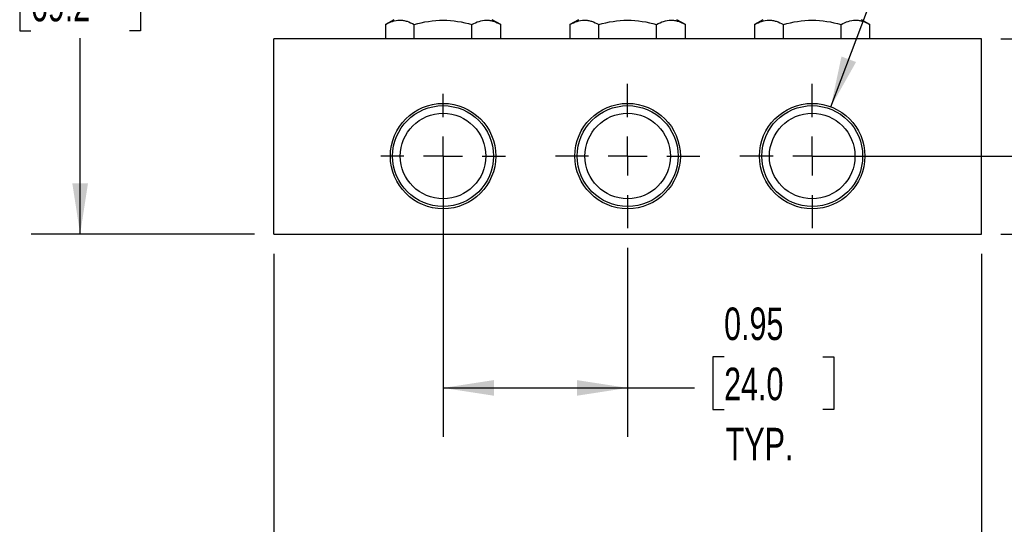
# Model space of a CAD drawing. Header units: inches. Extents: x 0.5 to 21.5, y 0.5 to 16.5.
# Tile 2 of 17: x 3.1 to 8.1, y 3.9 to 6.5. Entities that reach past the tile are written whole.
import ezdxf

# ---------------------------------------------------------------- set-up
doc = ezdxf.new("R2010")
doc.units = ezdxf.units.IN
doc.header["$LTSCALE"] = 2
doc.header["$MEASUREMENT"] = 0
doc.linetypes.add('SLD-Center', pattern=[0.75, 0.6, -0.05, 0.05, -0.05])
doc.linetypes.add('SLD-Solid', pattern=[0])
doc.layers.add('CENTER', color=40, linetype='SLD-Center')
doc.layers.add('DIMENSIONS', color=140, linetype='SLD-Solid', lineweight=25)
doc.styles.add('SLDTEXTSTYLE0', font='TXT', dxfattribs={"width": 0.7})
doc.dimstyles.new('SLDDIMSTYLE0', dxfattribs={"dimtxt": 0.169922, "dimasz": 0.26, "dimexe": 0, "dimexo": 0.0625, "dimgap": 0.04248, "dimtad": 0, "dimtih": 1, "dimtoh": 1, "dimrnd": 1e-09, "dimdsep": 46, "dimtxsty": 'SLDTEXTSTYLE0', "dimsah": 1, "dimcen": 0.09, "dimadec": 0, "dimazin": 2, "dimtfac": 1, "dimtofl": 0, "dimtmove": 0, "dimatfit": 3, "dimfxl": 0, "dimfrac": 2, "dimtolj": 1, "dimtzin": 12, "dimarcsym": 0})
doc.dimstyles.new('SLDDIMSTYLE1', dxfattribs={"dimtxt": 0.169922, "dimasz": 0.26, "dimexe": 0, "dimexo": 0.0625, "dimgap": 0.04248, "dimtad": 0, "dimtih": 1, "dimtoh": 1, "dimrnd": 1e-09, "dimzin": 12, "dimdsep": 46, "dimtxsty": 'SLDTEXTSTYLE0', "dimsah": 1, "dimcen": 0.09, "dimadec": 0, "dimazin": 3, "dimtfac": 1, "dimtofl": 0, "dimtmove": 0, "dimatfit": 3, "dimfxl": 0, "dimfrac": 2, "dimtolj": 1, "dimtzin": 12, "dimarcsym": 0})
doc.dimstyles.new('SLDDIMSTYLE2', dxfattribs={"dimtxt": 0.169922, "dimasz": 0.26, "dimexe": 0, "dimexo": 0.0625, "dimgap": 0.04248, "dimtad": 0, "dimtih": 1, "dimtoh": 1, "dimrnd": 1e-09, "dimzin": 0, "dimdsep": 46, "dimtxsty": 'SLDTEXTSTYLE0', "dimsah": 1, "dimcen": 0.09, "dimadec": 0, "dimazin": 0, "dimtfac": 1, "dimtmove": 0, "dimatfit": 0, "dimfxl": 0, "dimfrac": 2, "dimtolj": 1, "dimtzin": 12, "dimarcsym": 0})
doc.dimstyles.new('SLDDIMSTYLE3', dxfattribs={"dimtxt": 0.169922, "dimasz": 0.26, "dimexe": 0, "dimexo": 0.0625, "dimgap": 0.04248, "dimtad": 0, "dimtih": 1, "dimtoh": 1, "dimrnd": 1e-09, "dimzin": 4, "dimdsep": 46, "dimtxsty": 'SLDTEXTSTYLE0', "dimsah": 1, "dimcen": 0.09, "dimadec": 0, "dimazin": 1, "dimtfac": 1, "dimtmove": 0, "dimatfit": 0, "dimfxl": 0, "dimfrac": 2, "dimtolj": 1, "dimtzin": 12, "dimarcsym": 0})
doc.dimstyles.new('SLDDIMSTYLE4', dxfattribs={"dimtxt": 0.169922, "dimasz": 0.26, "dimexe": 0, "dimexo": 0.0625, "dimgap": 0.04248, "dimtad": 0, "dimtih": 1, "dimtoh": 1, "dimrnd": 1e-09, "dimzin": 12, "dimdsep": 46, "dimtxsty": 'SLDTEXTSTYLE0', "dimsah": 1, "dimcen": 0, "dimadec": 0, "dimazin": 3, "dimtfac": 1, "dimtofl": 0, "dimtmove": 0, "dimatfit": 3, "dimfxl": 0, "dimfrac": 2, "dimtolj": 1, "dimtzin": 12, "dimarcsym": 0})

# ---------------------------------------------------------------- blocks, each defined once
blk = doc.blocks.new('_D')
at = {"layer": 'DIMENSIONS'}
for p, q in [((5.2288, 5.6901), (5.2288, 4.3527)), ((6.1738, 5.3202), (6.1738, 4.3527)), ((6.6678, 4.7616), (6.6107, 4.7616)), ((6.6107, 4.7616), (6.6107, 4.4916)), ((7.1727, 4.7616), (7.2298, 4.7616)), ((7.2298, 4.7616), (7.2298, 4.4916)), ((5.2288, 4.6027), (6.1738, 4.6027)), ((6.1738, 4.6027), (6.5156, 4.6027)), ((6.6107, 4.4916), (6.6678, 4.4916)), ((7.2298, 4.4916), (7.1727, 4.4916))]:
    blk.add_line(p, q, dxfattribs=at)
for points in [[(5.2288, 4.6027), (5.4888, 4.5627), (5.4888, 4.6427)], [(6.1738, 4.6027), (5.9138, 4.6427), (5.9138, 4.5627)]]:
    blk.add_solid(points, dxfattribs=at)
at = {"layer": 'DIMENSIONS', "char_height": 0.16667, "attachment_point": 1, "style": 'SLDTEXTSTYLE0'}
for s, insert in [('0.95', (6.6678, 5.0145)), ('24.0', (6.6678, 4.7064)), ('TYP.', (6.676, 4.3983))]:
    blk.add_mtext(s, dxfattribs=dict(at, insert=insert))
blk = doc.blocks.new('_D_1')
at = {"layer": 'DIMENSIONS'}
for p, q in [((4.3628, 5.2901), (4.3628, 3.2393)), ((7.9848, 5.2901), (7.9848, 3.2393)), ((4.3628, 3.4893), (5.8382, 3.4893)), ((6.0685, 3.4893), (6.0114, 3.4893)), ((6.0114, 3.4893), (6.0114, 3.2192)), ((6.5734, 3.4893), (6.6305, 3.4893)), ((6.6305, 3.4893), (6.6305, 3.2192)), ((7.9848, 3.4893), (6.8037, 3.4893)), ((6.0114, 3.2192), (6.0685, 3.2192)), ((6.6305, 3.2192), (6.5734, 3.2192))]:
    blk.add_line(p, q, dxfattribs=at)
for points in [[(4.3628, 3.4893), (4.6228, 3.4493), (4.6228, 3.5293)], [(7.9848, 3.4893), (7.7248, 3.5293), (7.7248, 3.4493)]]:
    blk.add_solid(points, dxfattribs=at)
at = {"layer": 'DIMENSIONS', "char_height": 0.16667, "attachment_point": 1, "style": 'SLDTEXTSTYLE0'}
for s, insert in [('3.62', (6.0685, 3.7421)), ('92.0', (6.0685, 3.434))]:
    blk.add_mtext(s, dxfattribs=dict(at, insert=insert))
blk = doc.blocks.new('_D_2')
at = {"layer": 'DIMENSIONS'}
for p, q in [((8.7722, 5.7901), (8.7722, 6.2901)), ((7.2188, 5.7901), (9.0222, 5.7901)), ((8.0848, 5.3901), (9.0222, 5.3901)), ((8.7722, 4.2758), (8.7722, 5.3901)), ((9.2722, 4.2758), (8.7722, 4.2758)), ((9.5786, 4.2758), (9.5215, 4.2758)), ((9.5215, 4.2758), (9.5215, 4.0057)), ((10.0835, 4.2758), (10.1406, 4.2758)), ((10.1406, 4.2758), (10.1406, 4.0057)), ((9.5215, 4.0057), (9.5786, 4.0057)), ((10.1406, 4.0057), (10.0835, 4.0057))]:
    blk.add_line(p, q, dxfattribs=at)
for points in [[(8.7722, 5.7901), (8.8122, 6.0501), (8.7322, 6.0501)], [(8.7722, 5.3901), (8.7322, 5.1301), (8.8122, 5.1301)]]:
    blk.add_solid(points, dxfattribs=at)
at = {"layer": 'DIMENSIONS', "char_height": 0.16667, "attachment_point": 1, "style": 'SLDTEXTSTYLE0'}
for s, insert in [('0.40', (9.5786, 4.5287)), ('10.2', (9.5786, 4.2206))]:
    blk.add_mtext(s, dxfattribs=dict(at, insert=insert))
blk = doc.blocks.new('_D_3')
at = {"layer": 'DIMENSIONS'}
for p, q in [((9.878, 6.3901), (9.878, 6.8901)), ((8.0848, 6.3901), (10.128, 6.3901)), ((9.6256, 5.9255), (9.5685, 5.9255)), ((9.5685, 5.9255), (9.5685, 5.6555)), ((10.1305, 5.9255), (10.1876, 5.9255)), ((10.1876, 5.9255), (10.1876, 5.6555)), ((9.5685, 5.6555), (9.6256, 5.6555)), ((10.1876, 5.6555), (10.1305, 5.6555)), ((8.0848, 5.3901), (10.128, 5.3901)), ((9.878, 5.3901), (9.878, 4.8901))]:
    blk.add_line(p, q, dxfattribs=at)
for points in [[(9.878, 6.3901), (9.918, 6.6501), (9.838, 6.6501)], [(9.878, 5.3901), (9.838, 5.1301), (9.918, 5.1301)]]:
    blk.add_solid(points, dxfattribs=at)
at = {"layer": 'DIMENSIONS', "char_height": 0.16667, "attachment_point": 1, "style": 'SLDTEXTSTYLE0'}
for s, insert in [('1.00', (9.6256, 6.1784)), ('25.4', (9.6256, 5.8703))]:
    blk.add_mtext(s, dxfattribs=dict(at, insert=insert))
blk = doc.blocks.new('_D_4')
at = {"layer": 'DIMENSIONS'}
for p, q in [((4.7693, 8.1155), (3.1207, 8.1155)), ((3.3707, 8.1155), (3.3707, 7.0102)), ((3.1183, 6.7021), (3.0612, 6.7021)), ((3.0612, 6.7021), (3.0612, 6.4321)), ((3.6232, 6.7021), (3.6803, 6.7021)), ((3.6803, 6.7021), (3.6803, 6.4321)), ((3.0612, 6.4321), (3.1183, 6.4321)), ((3.6803, 6.4321), (3.6232, 6.4321)), ((3.3707, 5.3901), (3.3707, 6.394)), ((4.2628, 5.3901), (3.1207, 5.3901))]:
    blk.add_line(p, q, dxfattribs=at)
for points in [[(3.3707, 8.1155), (3.3307, 7.8555), (3.4107, 7.8555)], [(3.3707, 5.3901), (3.4107, 5.6501), (3.3307, 5.6501)]]:
    blk.add_solid(points, dxfattribs=at)
at = {"layer": 'DIMENSIONS', "char_height": 0.16667, "attachment_point": 1, "style": 'SLDTEXTSTYLE0'}
for s, insert in [('2.73', (3.1183, 6.955)), ('69.2', (3.1183, 6.6469))]:
    blk.add_mtext(s, dxfattribs=dict(at, insert=insert))
blk = doc.blocks.new('_D_7')
at = {"layer": 'DIMENSIONS'}
for p, q in [((7.2141, 6.0426), (8.1309, 8.4698)), ((8.1309, 8.4698), (8.5684, 8.4698))]:
    blk.add_line(p, q, dxfattribs=at)
blk.add_solid([(7.2141, 6.0426), (7.3434, 6.2716), (7.2686, 6.2999)], dxfattribs=at)
at = {"layer": 'DIMENSIONS', "attachment_point": 1, "style": 'SLDTEXTSTYLE0'}
for s, insert, char_height in [('1/4" NPT', (9.0071, 8.8197), 0.16667), ('OUTLET PORTS', (8.6934, 8.5496), 0.166667), ('X3', (9.3999, 8.2796), 0.16667)]:
    blk.add_mtext(s, dxfattribs=dict(at, insert=insert, char_height=char_height))
blk = doc.blocks.new('SW_CENTERMARKSYMBOL_0')
at = {"layer": 'CENTER', "color": 0}
for p, q in [((0, 0.2), (0, 0.319)), ((0, 0), (0, 0.1)), ((-0.2, 0), (-0.319, 0)), ((0, 0), (-0.1, 0)), ((0, 0), (0, -0.1)), ((0, 0), (0.1, 0)), ((0.2, 0), (0.319, 0)), ((0, -0.2), (0, -0.319))]:
    blk.add_line(p, q, dxfattribs=at)
blk = doc.blocks.new('SW_CENTERMARKSYMBOL_1')
at = {"layer": 'CENTER', "color": 0}
for p, q in [((0, 0.2), (0, 0.3699)), ((0, 0), (0, 0.1)), ((-0.2, 0), (-0.3699, 0)), ((0, 0), (-0.1, 0)), ((0, 0), (0, -0.1)), ((0, 0), (0.1, 0)), ((0.2, 0), (0.3699, 0)), ((0, -0.2), (0, -0.3699))]:
    blk.add_line(p, q, dxfattribs=at)
blk = doc.blocks.new('SW_CENTERMARKSYMBOL_2')
at = {"layer": 'CENTER', "color": 0}
for p, q in [((0, 0.2), (0, 0.3699)), ((0, 0), (0, 0.1)), ((-0.2, 0), (-0.3699, 0)), ((0, 0), (-0.1, 0)), ((0, 0), (0, -0.1)), ((0, 0), (0.1, 0)), ((0.2, 0), (0.3699, 0)), ((0, -0.2), (0, -0.3699))]:
    blk.add_line(p, q, dxfattribs=at)

msp = doc.modelspace()

# ---------------------------------------------------------------- linework, layer by layer
for p, q in [((4.9768, 6.4885), (4.9333, 6.4634)), ((4.9333, 6.4634), (4.9333, 6.3901)), ((5.081, 6.3901), (5.081, 6.4634)), ((5.3765, 6.3901), (5.3765, 6.4634)), ((5.5243, 6.4634), (5.4807, 6.4885)), ((5.5243, 6.3901), (5.5243, 6.4634)), ((5.9218, 6.4885), (5.8783, 6.4634)), ((5.8783, 6.4634), (5.8783, 6.3901)), ((6.026, 6.3901), (6.026, 6.4634)), ((6.3215, 6.3901), (6.3215, 6.4634)), ((6.4693, 6.4634), (6.4257, 6.4885)), ((6.4693, 6.3901), (6.4693, 6.4634)), ((6.8668, 6.4885), (6.8233, 6.4634)), ((6.8233, 6.4634), (6.8233, 6.3901)), ((6.971, 6.3901), (6.971, 6.4634)), ((7.2665, 6.3901), (7.2665, 6.4634)), ((7.4143, 6.4634), (7.3707, 6.4885)), ((7.4143, 6.3901), (7.4143, 6.4634)), ((4.3628, 5.3901), (4.3628, 6.3901)), ((7.9848, 6.3901), (4.3628, 6.3901)), ((7.9848, 5.3901), (7.9848, 6.3901)), ((4.3628, 5.3901), (7.9848, 5.3901))]:
    msp.add_line(p, q)
for centre, radius in [((5.2288, 5.7901), 0.2699), ((6.1738, 5.7901), 0.2699), ((7.1188, 5.7901), 0.2699), ((5.2288, 5.7901), 0.2582), ((5.2288, 5.7901), 0.219), ((6.1738, 5.7901), 0.2582), ((6.1738, 5.7901), 0.219), ((7.1188, 5.7901), 0.2582), ((7.1188, 5.7901), 0.219)]:
    msp.add_circle(centre, radius)
for points, knots in [([(4.9333, 6.4634), (4.9453, 6.4704), (4.9575, 6.4761), (4.982, 6.484), (4.9944, 6.4862), (5.0133, 6.4863), (5.0196, 6.4857), (5.0321, 6.4836), (5.0383, 6.4821), (5.0568, 6.4761), (5.0689, 6.4704), (5.081, 6.4634)], [0, 0, 0, 0, 0.25, 0.25, 0.5, 0.5, 0.625, 0.625, 0.75, 0.75, 1, 1, 1, 1]), ([(5.081, 6.4634), (5.1293, 6.4773), (5.1783, 6.4862), (5.2792, 6.4862), (5.3282, 6.4773), (5.3765, 6.4634)], [0, 0, 0, 0, 0.5, 0.5, 1, 1, 1, 1]), ([(5.3765, 6.4634), (5.3886, 6.4704), (5.4007, 6.4761), (5.4253, 6.484), (5.4377, 6.4862), (5.4565, 6.4863), (5.4628, 6.4857), (5.4753, 6.4836), (5.4815, 6.4821), (5.5, 6.4761), (5.5122, 6.4704), (5.5243, 6.4634)], [0, 0, 0, 0, 0.25, 0.25, 0.5, 0.5, 0.625, 0.625, 0.75, 0.75, 1, 1, 1, 1]), ([(5.8783, 6.4634), (5.8903, 6.4704), (5.9025, 6.4761), (5.927, 6.484), (5.9394, 6.4862), (5.9583, 6.4863), (5.9646, 6.4857), (5.9771, 6.4836), (5.9833, 6.4821), (6.0018, 6.4761), (6.0139, 6.4704), (6.026, 6.4634)], [0, 0, 0, 0, 0.25, 0.25, 0.5, 0.5, 0.625, 0.625, 0.75, 0.75, 1, 1, 1, 1]), ([(6.026, 6.4634), (6.0743, 6.4773), (6.1233, 6.4862), (6.2242, 6.4862), (6.2732, 6.4773), (6.3215, 6.4634)], [0, 0, 0, 0, 0.5, 0.5, 1, 1, 1, 1]), ([(6.3215, 6.4634), (6.3336, 6.4704), (6.3457, 6.4761), (6.3703, 6.484), (6.3827, 6.4862), (6.4015, 6.4863), (6.4078, 6.4857), (6.4203, 6.4836), (6.4265, 6.4821), (6.445, 6.4761), (6.4572, 6.4704), (6.4693, 6.4634)], [0, 0, 0, 0, 0.25, 0.25, 0.5, 0.5, 0.625, 0.625, 0.75, 0.75, 1, 1, 1, 1]), ([(6.8233, 6.4634), (6.8353, 6.4704), (6.8475, 6.4761), (6.872, 6.484), (6.8844, 6.4862), (6.9033, 6.4863), (6.9096, 6.4857), (6.9221, 6.4836), (6.9283, 6.4821), (6.9468, 6.4761), (6.9589, 6.4704), (6.971, 6.4634)], [0, 0, 0, 0, 0.25, 0.25, 0.5, 0.5, 0.625, 0.625, 0.75, 0.75, 1, 1, 1, 1]), ([(6.971, 6.4634), (7.0193, 6.4773), (7.0683, 6.4862), (7.1692, 6.4862), (7.2182, 6.4773), (7.2665, 6.4634)], [0, 0, 0, 0, 0.5, 0.5, 1, 1, 1, 1]), ([(7.2665, 6.4634), (7.2786, 6.4704), (7.2907, 6.4761), (7.3153, 6.484), (7.3277, 6.4862), (7.3465, 6.4863), (7.3528, 6.4857), (7.3653, 6.4836), (7.3715, 6.4821), (7.39, 6.4761), (7.4022, 6.4704), (7.4143, 6.4634)], [0, 0, 0, 0, 0.25, 0.25, 0.5, 0.5, 0.625, 0.625, 0.75, 0.75, 1, 1, 1, 1])]:
    msp.add_open_spline(points, degree=3, knots=knots)

# ---------------------------------------------------------------- block references
at = {"layer": 'CENTER'}
for name, p in [('SW_CENTERMARKSYMBOL_1', (6.1738, 5.7901)), ('SW_CENTERMARKSYMBOL_2', (7.1188, 5.7901)), ('SW_CENTERMARKSYMBOL_0', (5.2288, 5.7901))]:
    msp.add_blockref(name, p, dxfattribs=at)

# ---------------------------------------------------------------- dimensions: what is measured, and where the dimension line sits
at = {"layer": 'DIMENSIONS'}
dim = msp.add_diameter_dim_2p(p1=(7.0234, 5.5376), p2=(7.2141, 6.0426), text='1/4" NPT \\POUTLET PORTS\\PX3', dimstyle='SLDDIMSTYLE4', override={"dimpost": '<>'}, dxfattribs=at)
dim.commit()
dim.dimension.update_dxf_attribs({"geometry": '_D_7', "text_midpoint": (9.5467, 8.4698), "dimtype": 163})
for base, p1, p2, dimstyle, picture, middle in [((3.3707, 8.1155), (4.3628, 5.3901), (4.8693, 8.1155), 'SLDDIMSTYLE1', '_D_4', (3.3707, 6.7021)), ((9.878, 6.3901), (7.9848, 5.3901), (7.9848, 6.3901), 'SLDDIMSTYLE3', '_D_3', (9.878, 5.9255)), ((8.7722, 5.7901), (7.9848, 5.3901), (7.1188, 5.7901), 'SLDDIMSTYLE2', '_D_2', (8.7722, 4.2758))]:
    dim = msp.add_linear_dim(base=base, p1=p1, p2=p2, angle=90, dimstyle=dimstyle, dxfattribs=at)
    dim.commit()
    dim.dimension.update_dxf_attribs({"geometry": picture, "text_midpoint": middle, "dimtype": 160})
dim = msp.add_linear_dim(base=(6.1737662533, 4.6026950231), p1=(5.2287662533, 5.7900965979), p2=(6.1737662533, 5.4202310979), text='<>\\PTYP.', dimstyle='SLDDIMSTYLE0', dxfattribs=at)
dim.commit()
dim.dimension.update_dxf_attribs({"geometry": '_D', "text_midpoint": (6.9202644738, 4.6026950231), "dimtype": 160})
dim = msp.add_linear_dim(base=(7.9848, 3.4893), p1=(4.3628, 5.3901), p2=(7.9848, 5.3901), dimstyle='SLDDIMSTYLE1', dxfattribs=at)
dim.commit()
dim.dimension.update_dxf_attribs({"geometry": '_D_1', "text_midpoint": (6.3209, 3.4893), "dimtype": 160})

doc.saveas('drawing.dxf')
